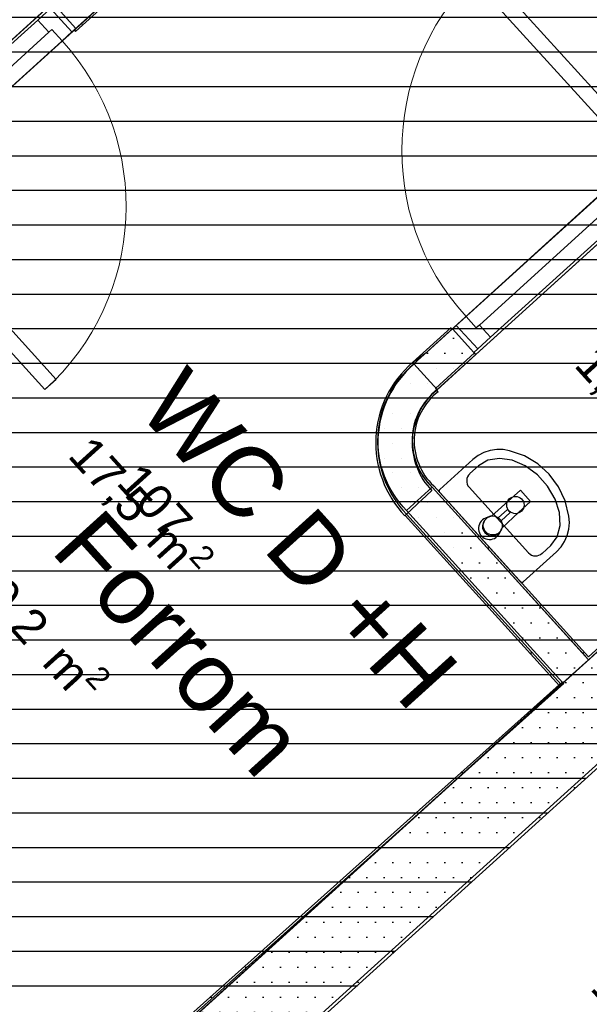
# Model space of a CAD drawing. Header units: millimetres. Extents: x 15275 to 121491, y 18097 to 137945.
# Tile 41 of 57: x 84721 to 86368, y 95545 to 98392. Entities that reach past the tile are written whole.
import ezdxf
from ezdxf.enums import TextEntityAlignment as Align

# ---------------------------------------------------------------- set-up
doc = ezdxf.new("R2010")
doc.units = ezdxf.units.MM
doc.header["$LTSCALE"] = 0.5
doc.header["$MEASUREMENT"] = 0
doc.linetypes.add('PLINE', pattern=[0])
for name, color, linetype in [('232- Ikke-bærende yttervegger', 7, 'Continuous'), ('232- Ikke-bærende yttervegger (Skravur)', 7, 'Continuous'), ('242- Ikke-bærende innervegger IARK', 7, 'Continuous'), ('242- Ikke-bærende innervegger IARK (Skravur)', 7, 'Continuous'), ('244- Vinduer_ dører_ foldevegger', 7, 'Continuous'), ('315- Utstyr for sanitærinstallasjoner(Nye konstruksjoner)', 7, 'Continuous'), ('862- M___Nettoareal', 7, 'Continuous'), ('862- M___Nettoareal(Polylinje)', 7, 'Continuous'), ('862- M___Nettoareal(Tekst)', 7, 'Continuous'), ('862- M___P- og S-ROM', 7, 'Continuous'), ('862- M___P- og S-ROM(Polylinje)', 7, 'Continuous'), ('862- M___P- og S-ROM(Tekst)', 7, 'Continuous')]:
    doc.layers.add(name, color=color, linetype=linetype)
doc.layers.add('234- Vinduer_ dører_ porter', color=7, linetype='Continuous', lineweight=0)
doc.styles.add('GENERATED_STYLE_1', font='arial.ttf')
pattern_1 = [(0, (0, 0), (0, 86.60254), [0, -50]), (0, (25, 43.3), (0, 86.60254), [0, -50])]

# ---------------------------------------------------------------- blocks, each defined once
blk = doc.blocks.new('IKT_106_5', base_point=(86351.3, 95311.2))
at = {"layer": '862- M___Nettoareal(Polylinje)', "linetype": 'PLINE', "flags": 128}
blk.add_lwpolyline([(85351.1, 95297.5), (86257.6, 94297.1), (87595.5, 95509.4), (86599.9, 96429)], close=True, dxfattribs=at)
at = {"layer": '862- M___Nettoareal(Tekst)', "insert": (86073.6, 95347.5), "char_height": 100, "attachment_point": 1, "rotation": 312.1619, "style": 'GENERATED_STYLE_1'}
blk.add_mtext('\\A1;{\\pql;\\pt0,12050;\\fArial|b0|i0|c0|p0;\\W1.000000;2,4\\fArial|b0|i0|c0|p0;\\W1.000000;\\A1{\\H.66x;\\S^  ;}\\fArial|b0|i0|c0|p0;\\W1.000000; m\\fArial|b0|i0|c0|p0;\\W1.000000;\\A1{\\H.66x;\\S2^  ;}}', dxfattribs=at)
at = {"layer": '862- M___Nettoareal(Tekst)', "style": 'GENERATED_STYLE_1'}
for tag, height, p in [('ROOM_NUMBER', 100, (86441.1, 95657.4)), ('ROOM_NAME', 200, (86324.6, 95529.1)), ('DUMMY_861', 100, (86594.7, 95510.7)), ('DUMMY_863', 100, (86091.6, 95363.8)), ('DUMMY_862', 200, (86611, 95258.5))]:
    blk.add_attdef(tag, text='', height=height, rotation=312.1619, dxfattribs=at).set_placement(p, align=Align.TOP_LEFT)
blk = doc.blocks.new('WC D +H__11', base_point=(85420.5, 96853.6))
at = {"layer": '862- M___P- og S-ROM(Polylinje)', "linetype": 'PLINE', "flags": 128}
blk.add_lwpolyline([(83251.6, 98872), (84594.6, 97389.9, -0.35547), (84617.2, 96946.1), (83086, 95557.7), (84082.4, 94473.4), (88819.9, 98766.2), (85664, 101073.7)], format="xyb", close=True, dxfattribs=at)
at = {"layer": '862- M___P- og S-ROM(Tekst)', "insert": (84953, 97216.6), "char_height": 100, "attachment_point": 1, "rotation": 312.1619, "style": 'GENERATED_STYLE_1'}
blk.add_mtext('\\A1;{\\pql;\\pt0,12050;\\fArial|b0|i0|c0|p0;\\W1.000000;17,5\\fArial|b0|i0|c0|p0;\\W1.000000;\\A1{\\H.66x;\\S^  ;}\\fArial|b0|i0|c0|p0;\\W1.000000; m\\fArial|b0|i0|c0|p0;\\W1.000000;\\A1{\\H.66x;\\S2^  ;}}', dxfattribs=at)
at = {"layer": '862- M___P- og S-ROM(Tekst)', "style": 'GENERATED_STYLE_1'}
for tag, height, p in [('ROOM_NAME', 200, (85204, 97398.1)), ('DUMMY_862', 100, (84971, 97232.9)), ('DUMMY_861', 200, (85986.4, 96579.7))]:
    blk.add_attdef(tag, text='', height=height, rotation=312.1619, dxfattribs=at).set_placement(p, align=Align.TOP_LEFT)
blk = doc.blocks.new('Forrom_107_14', base_point=(85135.4, 96602.9))
at = {"layer": '862- M___Nettoareal(Polylinje)', "linetype": 'PLINE', "flags": 128}
blk.add_lwpolyline([(84077.9, 94469.3), (86291.2, 96474.6), (85839.7, 96972.9, -0.438994), (85860.6, 97396.7), (88021.9, 99363.1), (86883, 100178.7), (84238.8, 97782.6), (84594.6, 97389.9, -0.426738), (84574.3, 96891.1), (83092.6, 95556.6)], format="xyb", close=True, dxfattribs=at)
at = {"layer": '862- M___Nettoareal(Tekst)', "insert": (84704.4, 96808.7), "char_height": 100, "attachment_point": 1, "rotation": 312.1619, "style": 'GENERATED_STYLE_1'}
blk.add_mtext('\\A1;{\\pql;\\pt0,12050;\\fArial|b0|i0|c0|p0;\\W1.000000;9,2\\fArial|b0|i0|c0|p0;\\W1.000000;\\A1{\\H.66x;\\S^  ;}\\fArial|b0|i0|c0|p0;\\W1.000000; m\\fArial|b0|i0|c0|p0;\\W1.000000;\\A1{\\H.66x;\\S2^  ;}}', dxfattribs=at)
at = {"layer": '862- M___Nettoareal(Tekst)', "style": 'GENERATED_STYLE_1'}
for tag, height, p in [('ROOM_NUMBER', 100, (85071.8, 97118.5)), ('ROOM_NAME', 200, (84955.3, 96990.2)), ('DUMMY_861', 100, (85225.4, 96971.8)), ('DUMMY_863', 100, (84722.4, 96825)), ('DUMMY_862', 200, (85548.5, 96380.8))]:
    blk.add_attdef(tag, text='', height=height, rotation=312.1619, dxfattribs=at).set_placement(p, align=Align.TOP_LEFT)
blk = doc.blocks.new('WC_107C_18', base_point=(84088, 98688.4))
at = {"layer": '862- M___Nettoareal(Polylinje)', "linetype": 'PLINE', "flags": 128}
blk.add_lwpolyline([(84171.6, 97856.7), (84998.1, 98605.6), (84077.2, 99619.9), (83251.7, 98871.9)], close=True, dxfattribs=at)
at = {"layer": '862- M___Nettoareal(Tekst)', "insert": (83800.1, 98736), "char_height": 100, "attachment_point": 1, "rotation": 312.1619, "style": 'GENERATED_STYLE_1'}
blk.add_mtext('\\A1;{\\pql;\\pt0,12050;\\fArial|b0|i0|c0|p0;\\W1.000000;1,5\\fArial|b0|i0|c0|p0;\\W1.000000;\\A1{\\H.66x;\\S^  ;}\\fArial|b0|i0|c0|p0;\\W1.000000; m\\fArial|b0|i0|c0|p0;\\W1.000000;\\A1{\\H.66x;\\S2^  ;}}', dxfattribs=at)
at = {"layer": '862- M___Nettoareal(Tekst)', "style": 'GENERATED_STYLE_1'}
for tag, height, p in [('ROOM_NUMBER', 100, (84167.6, 99045.8)), ('ROOM_NAME', 200, (84051.1, 98917.5)), ('DUMMY_861', 100, (84387.7, 98825.7)), ('DUMMY_863', 100, (83818.1, 98752.3)), ('DUMMY_862', 200, (84357.8, 98624.5))]:
    blk.add_attdef(tag, text='', height=height, rotation=312.1619, dxfattribs=at).set_placement(p, align=Align.TOP_LEFT)
blk = doc.blocks.new('WC_107E_20', base_point=(86704.2, 97431.1))
at = {"layer": '862- M___Nettoareal(Polylinje)', "linetype": 'PLINE', "flags": 128}
blk.add_lwpolyline([(86365.4, 96541.7), (86414.5, 96586.2), (87458.4, 97532.2), (86872.6, 98178.6), (85927.9, 97322.6, 0.457139), (85914.2, 97039.6)], format="xyb", close=True, dxfattribs=at)
at = {"layer": '862- M___Nettoareal(Tekst)', "insert": (86416.3, 97478.7), "char_height": 100, "attachment_point": 1, "rotation": 312.1619, "style": 'GENERATED_STYLE_1'}
blk.add_mtext('\\A1;{\\pql;\\pt0,12050;\\fArial|b0|i0|c0|p0;\\W1.000000;1,3\\fArial|b0|i0|c0|p0;\\W1.000000;\\A1{\\H.66x;\\S^  ;}\\fArial|b0|i0|c0|p0;\\W1.000000; m\\fArial|b0|i0|c0|p0;\\W1.000000;\\A1{\\H.66x;\\S2^  ;}}', dxfattribs=at)
at = {"layer": '862- M___Nettoareal(Tekst)', "style": 'GENERATED_STYLE_1'}
for tag, height, p in [('ROOM_NUMBER', 100, (86783.8, 97788.6)), ('ROOM_NAME', 200, (86667.3, 97660.3)), ('DUMMY_861', 100, (86998.8, 97574)), ('DUMMY_863', 100, (86434.3, 97495)), ('DUMMY_862', 200, (86974, 97367.3))]:
    blk.add_attdef(tag, text='', height=height, rotation=312.1619, dxfattribs=at).set_placement(p, align=Align.TOP_LEFT)
blk = doc.blocks.new('Dør[6]')
at = {"layer": '234- Vinduer_ dører_ porter', "linetype": 'PLINE'}
blk.add_arc((86540.1, 98013.9), 714, 132.2501, 222.2501, dxfattribs=at)
at = {"layer": '244- Vinduer_ dører_ foldevegger', "linetype": 'PLINE'}
for p, q in [((86027.5, 98512.8), (86060, 98542.4)), ((86060, 98542.4), (86540.1, 98013.9)), ((86507.5, 97984.3), (86027.5, 98512.8)), ((85972.3, 97498.2), (86579.3, 98049.5)), ((86568.2, 98039.5), (86579.3, 98049.5)), ((86579.3, 98049.5), (86641.2, 97981.4)), ((86579.3, 98049.5), (86641.2, 97981.4)), ((86579.3, 98049.5), (86641.2, 97981.4)), ((86568.2, 98039.5), (86540.1, 98013.9)), ((86630.1, 97971.4), (86568.2, 98039.5)), ((86540.1, 98013.9), (86507.5, 97984.3)), ((86540.1, 98013.9), (86569.7, 97981.3)), ((86039.6, 97424.2), (86646.6, 97975.5)), ((86050, 97509.3), (86560.8, 97973.3)), ((86569.7, 97981.3), (86560.8, 97973.3)), ((86560.8, 97973.3), (86593.1, 97937.7)), ((86593.1, 97937.7), (86630.1, 97971.4)), ((86630.1, 97971.4), (86641.2, 97981.4)), ((86641.2, 97981.4), (86646.6, 97975.5)), ((86593.1, 97937.7), (86082.3, 97473.8)), ((85983.4, 97508.3), (85972.3, 97498.2)), ((86011.6, 97533.8), (85983.4, 97508.3)), ((85983.4, 97508.3), (86045.3, 97440.2)), ((86041.2, 97501.3), (86011.6, 97533.8)), ((86050, 97509.3), (86041.2, 97501.3)), ((86082.3, 97473.8), (86050, 97509.3)), ((85972.3, 97498.2), (86034.2, 97430.1)), ((85972.3, 97498.2), (86034.2, 97430.1)), ((85972.3, 97498.2), (86034.2, 97430.1)), ((86045.3, 97440.2), (86082.3, 97473.8)), ((86045.3, 97440.2), (86034.2, 97430.1)), ((86034.2, 97430.1), (86039.6, 97424.2))]:
    blk.add_line(p, q, dxfattribs=at)
blk = doc.blocks.new('Dør[7]')
at = {"layer": '234- Vinduer_ dører_ porter', "linetype": 'PLINE'}
blk.add_arc((84315.1, 97851.8), 714, 312.1807, 42.1807, dxfattribs=at)
at = {"layer": '244- Vinduer_ dører_ foldevegger', "linetype": 'PLINE'}
for p, q in [((84816.3, 98440.9), (84208.7, 97890.3)), ((84810.6, 98424.9), (84773.5, 98391.3)), ((84810.6, 98424.9), (84821.7, 98435)), ((84872.3, 98356.7), (84810.6, 98424.9)), ((84821.7, 98435), (84816.3, 98440.9)), ((84883.5, 98366.8), (84821.7, 98435)), ((84883.5, 98366.8), (84821.7, 98435)), ((84883.5, 98366.8), (84821.7, 98435)), ((84262.2, 97928), (84773.5, 98391.3)), ((84773.5, 98391.3), (84805.8, 98355.7)), ((84883.5, 98366.8), (84275.8, 97816.2)), ((84805.8, 98355.7), (84814.6, 98363.8)), ((84814.6, 98363.8), (84844.2, 98331.2)), ((84872.3, 98356.7), (84883.5, 98366.8)), ((84805.8, 98355.7), (84294.4, 97892.4)), ((84844.2, 98331.2), (84872.3, 98356.7)), ((84262.2, 97928), (84225.2, 97894.4)), ((84294.4, 97892.4), (84262.2, 97928)), ((84214, 97884.3), (84208.7, 97890.3)), ((84225.2, 97894.4), (84214, 97884.3)), ((84275.8, 97816.2), (84214, 97884.3)), ((84275.8, 97816.2), (84214, 97884.3)), ((84275.8, 97816.2), (84214, 97884.3)), ((84225.2, 97894.4), (84286.9, 97826.2)), ((84285.5, 97884.4), (84294.4, 97892.4)), ((84315.1, 97851.8), (84285.5, 97884.4)), ((84315.1, 97851.8), (84347.7, 97881.3)), ((84347.7, 97881.3), (84827.1, 97352.2)), ((84286.9, 97826.2), (84315.1, 97851.8)), ((84794.5, 97322.7), (84315.1, 97851.8)), ((84286.9, 97826.2), (84275.8, 97816.2)), ((84827.1, 97352.2), (84794.5, 97322.7))]:
    blk.add_line(p, q, dxfattribs=at)
blk = doc.blocks.new('Servant[26]', base_point=(86052.1, 96896.4))
at = {"layer": '315- Utstyr for sanitærinstallasjoner(Nye konstruksjoner)', "linetype": 'PLINE'}
for p, q in [((86074.9, 97118.3), (86047.7, 97102.3)), ((86108.2, 97123.8), (86074.9, 97118.3)), ((86145.2, 97118.2), (86108.2, 97123.8)), ((86182.7, 97101.9), (86145.2, 97118.2)), ((86047.7, 97102.3), (86022.7, 97079.6)), ((86217.7, 97076.4), (86182.7, 97101.9)), ((86247.4, 97043.6), (86217.7, 97076.4)), ((86192.3, 96850.5), (86020.2, 97040.5)), ((86269.4, 97006.2), (86247.4, 97043.6)), ((86281.9, 96967.3), (86269.4, 97006.2)), ((86131.3, 96976.3), (86104.8, 96952.3)), ((86139.3, 96967.4), (86112.9, 96943.4)), ((86139.3, 96967.4), (86131.3, 96976.3)), ((86283.9, 96930), (86281.9, 96967.3)), ((86275.2, 96897.3), (86283.9, 96930)), ((86256.5, 96871.9), (86275.2, 96897.3)), ((86231.5, 96849.2), (86256.5, 96871.9))]:
    blk.add_line(p, q, dxfattribs=at)
at = {"layer": '315- Utstyr for sanitærinstallasjoner(Nye konstruksjoner)', "linetype": 'PLINE', "flags": 128}
blk.add_lwpolyline([(86031.2, 97120.4), (85935.4, 97033.6), (85934.7, 97032.9), (85934.2, 97032), (85933.8, 97031.1), (85933.5, 97030.2), (85933.5, 97029.2), (85933.6, 97028.3), (85933.9, 97027.4), (85934.3, 97026.5), (85934.9, 97025.8), (86052.1, 96896.4), (86169.3, 96767.1), (86170, 96766.4), (86170.8, 96765.9), (86171.7, 96765.5), (86172.6, 96765.3), (86173.6, 96765.3), (86174.5, 96765.5), (86175.5, 96765.7), (86176.3, 96766.2), (86177.1, 96766.8), (86273, 96853.7), (86286, 96867.7), (86296.5, 96883.6), (86304.2, 96901), (86308.8, 96919.4), (86310.2, 96938.2), (86308.3, 96956.8), (86297.8, 97000.8), (86278.8, 97041.6), (86252.1, 97077.7), (86218.8, 97107.8), (86180.1, 97130.7), (86137.4, 97145.5), (86119, 97149.2), (86100.2, 97149.6), (86081.4, 97146.9), (86063.3, 97141), (86046.4, 97132.1)], close=True, dxfattribs=at)
blk.add_lwpolyline([(86113.5, 96917.3, 0.059158), (86115.7, 96923.4), (86163, 96967.3), (86198.2, 96999.2), (86168.7, 97031.8), (86133.5, 96999.9), (86085.2, 96957.1, 0.059158), (86078.9, 96955.4), (86067.9, 96951.1, 1.450463), (86108.1, 96906.8)], format="xyb", close=True, dxfattribs=at)
at = {"layer": '315- Utstyr for sanitærinstallasjoner(Nye konstruksjoner)', "linetype": 'PLINE'}
for centre, radius in [((86154.2, 96988.9), 25), ((86088.9, 96929.8), 27.5)]:
    blk.add_circle(centre, radius, dxfattribs=at)
blk.add_arc((86086.5, 96927.6), 27.5, 128.5094, 315.852, dxfattribs=at)
for centre, start_param, end_param in [((86041, 97059.4), 1.570796, 3.141593), ((86213.2, 96869.4), 3.141593, 4.712389)]:
    blk.add_ellipse(centre, major_axis=(20.8, 18.9), ratio=0.969697, start_param=start_param, end_param=end_param, dxfattribs=at)

msp = doc.modelspace()

# ---------------------------------------------------------------- hatches: boundary and pattern name
at = {"linetype": 'Continuous'}
h = msp.add_hatch(dxfattribs=at)
h.set_pattern_fill('Linjer_100_mm', color=256, style=0, pattern_type=2)
h.set_pattern_definition([(0, (82690.75, 100198.98), (0, 100), [])])
h.paths.add_polyline_path([(76541.9, 104456.1), (78855.1, 100947.8), (78366.4, 100505.3), (79435, 99327), (80642.8, 100421.5), (82388.6, 98494.8), (81181.5, 97401), (84115.5, 94165.7), (86598.9, 96415.9), (86414.5, 96586.2), (88839.6, 98786.4), (85664.5, 101059.1), (83261.9, 102803.8), (78502.1, 106232.2)])
at = {"layer": '232- Ikke-bærende yttervegger (Skravur)', "linetype": 'Continuous'}
h = msp.add_hatch(dxfattribs=at)
h.set_pattern_fill('Eksisterende_konstruksjon', color=256, style=0, pattern_type=2)
h.set_pattern_definition(pattern_1)
h.paths.add_polyline_path([(86414.5, 96586.2), (85107.5, 95401.9), (85275.3, 95216.7), (86598.9, 96415.9)])
at = {"layer": '242- Ikke-bærende innervegger IARK (Skravur)', "linetype": 'Continuous'}
h = msp.add_hatch(dxfattribs=at)
h.set_pattern_fill('Eksisterende_konstruksjon', color=256, style=0, pattern_type=2)
h.set_pattern_definition(pattern_1)
h.paths.add_polyline_path([(85328.1, 98769.6), (84879, 98362.7), (84883.1, 98358.3), (85332.1, 98765.2)])
h = msp.add_hatch(dxfattribs=at)
h.set_pattern_fill('Eksisterende_konstruksjon', color=256, style=0, pattern_type=2)
h.set_pattern_definition(pattern_1)
h.paths.add_polyline_path([(85071.2, 98671.9), (84816.3, 98440.9), (84883.5, 98366.8), (85138.4, 98597.8)])
h = msp.add_hatch(dxfattribs=at)
h.set_pattern_fill('Eksisterende_konstruksjon', color=256, style=0, pattern_type=2)
h.set_pattern_definition(pattern_1)
h.paths.add_polyline_path([(86365.3, 96541.7), (87459.1, 97532.9), (87455.1, 97537.3), (86361.3, 96546.2)])
h = msp.add_hatch(dxfattribs=at)
h.set_pattern_fill('Eksisterende_konstruksjon', color=256, style=0, pattern_type=2)
h.set_pattern_definition(pattern_1)
h.paths.add_polyline_path([(85899.3, 97431.5), (85972.3, 97498.2), (85968.3, 97502.6), (85856.9, 97400.9)])
h = msp.add_hatch(dxfattribs=at)
h.set_pattern_fill('Eksisterende_konstruksjon', color=256, style=0, pattern_type=2)
h.set_pattern_definition(pattern_1)
h.paths.add_polyline_path([(85860.6, 97396.7), (85927.8, 97322.6), (86039.6, 97424.2), (85972.3, 97498.2)])
h = msp.add_hatch(dxfattribs=at)
h.set_pattern_fill('Eksisterende_konstruksjon', color=256, style=0, pattern_type=2)
h.set_pattern_definition(pattern_1)
h.paths.add_polyline_path([(85926.8, 97321.2), (86039.6, 97424.2), (86035.5, 97428.6), (85922.9, 97325.8)])
h = msp.add_hatch(dxfattribs=at)
h.set_pattern_fill('Eksisterende_konstruksjon', color=256, style=0, pattern_type=2)
h.set_pattern_definition(pattern_1)
h.paths.add_polyline_path([(85856.9, 97400.9, 0.428893), (85834.7, 96958.1), (85839, 96962.2, -0.428876), (85860.8, 97396.4)])
h = msp.add_hatch(dxfattribs=at)
h.set_pattern_fill('Eksisterende_konstruksjon', color=256, style=0, pattern_type=2)
h.set_pattern_definition(pattern_1)
h.paths.add_polyline_path([(85860.8, 97396.4, 0.432751), (85839.5, 96962.6), (85912.5, 97030.9, -0.435533), (85925.8, 97320.4)])
h = msp.add_hatch(dxfattribs=at)
h.set_pattern_fill('Eksisterende_konstruksjon', color=256, style=0, pattern_type=2)
h.set_pattern_definition(pattern_1)
h.paths.add_polyline_path([(85926.8, 97321.2, 0.460543), (85913.8, 97040.1), (85918.1, 97044.3, -0.461349), (85930.7, 97316.6)])
h = msp.add_hatch(dxfattribs=at)
h.set_pattern_fill('Eksisterende_konstruksjon', color=256, style=0, pattern_type=2)
h.set_pattern_definition(pattern_1)
h.paths.add_polyline_path([(86361.3, 96546.2), (85913.8, 97040.1), (85839.7, 96972.9), (86287.2, 96479)])
h = msp.add_hatch(dxfattribs=at)
h.set_pattern_fill('Eksisterende_konstruksjon', color=256, style=0, pattern_type=2)
h.set_pattern_definition(pattern_1)
h.paths.add_polyline_path([(86361.3, 96546.2), (86365.8, 96550.2), (85918.1, 97044.3), (85913.8, 97040.1)])
h = msp.add_hatch(dxfattribs=at)
h.set_pattern_fill('Eksisterende_konstruksjon', color=256, style=0, pattern_type=2)
h.set_pattern_definition(pattern_1)
h.paths.add_polyline_path([(86286, 96469.8), (85839.5, 96962.6), (85835.1, 96958.5), (86281.5, 96465.8)])
h = msp.add_hatch(dxfattribs=at)
h.set_pattern_fill('Eksisterende_konstruksjon', color=256, style=0, pattern_type=2)
h.set_pattern_definition(pattern_1)
h.paths.add_polyline_path([(86287.2, 96479), (86291.2, 96474.6), (86361.3, 96546.2)])
h = msp.add_hatch(dxfattribs=at)
h.set_pattern_fill('Eksisterende_konstruksjon', color=256, style=0, pattern_type=2)
h.set_pattern_definition(pattern_1)
h.paths.add_polyline_path([(86361.3, 96546.2), (86291.2, 96474.6), (86365.3, 96541.7)])
h = msp.add_hatch(dxfattribs=at)
h.set_pattern_fill('Eksisterende_konstruksjon', color=256, style=0, pattern_type=2)
h.set_pattern_definition(pattern_1)
h.paths.add_polyline_path([(84880.1, 95206.6), (86294.5, 96472.8), (86290.5, 96477.3), (84876.1, 95211.1)])

# ---------------------------------------------------------------- linework, layer by layer
at = {"layer": '232- Ikke-bærende yttervegger', "linetype": 'PLINE', "flags": 128}
for points in [[(86365.4, 96541.7), (86286, 96469.8)], [(86281.5, 96465.8), (85107.5, 95401.9)], [(85275.3, 95216.7), (86598.9, 96415.9)]]:
    msp.add_lwpolyline(points, dxfattribs=at)
at = {"layer": '242- Ikke-bærende innervegger IARK', "linetype": 'PLINE'}
for p, q in [((84883.5, 98366.8), (84821.7, 98435)), ((85972.3, 97498.2), (86034.2, 97430.1)), ((86034.2, 97430.1), (86039.6, 97424.2))]:
    msp.add_line(p, q, dxfattribs=at)
at = {"layer": '242- Ikke-bærende innervegger IARK', "linetype": 'PLINE', "flags": 128}
for points in [[(84883.1, 98358.3), (85332.1, 98765.2)], [(85138.4, 98597.7), (84879, 98362.7)], [(84883.5, 98366.8), (85138.4, 98597.8)], [(84879, 98362.7), (84883.1, 98358.3)], [(87455.1, 97537.3), (86365.8, 96550.2)], [(85968.3, 97502.6), (85856.9, 97400.9)], [(85972.3, 97498.2), (85860.6, 97396.7)], [(85899.3, 97431.5), (85972.3, 97498.2)], [(85856.9, 97400.9), (85899.3, 97431.5)], [(86035.5, 97428.6), (85922.9, 97325.8)], [(85926.8, 97321.2), (86039.6, 97424.2)], [(85927.8, 97322.6), (86039.6, 97424.2)], [(86039.6, 97424.2), (86035.5, 97428.6)], [(85860.6, 97396.7), (85927.8, 97322.6)], [(85922.9, 97325.8), (85926.8, 97321.2)], [(85930.7, 97316.6), (85926.8, 97321.2)], [(85839.5, 96962.6), (85912.5, 97030.9)], [(85839.7, 96972.9), (85913.8, 97040.1)], [(86361.3, 96546.2), (85913.8, 97040.1)], [(85913.8, 97040.1), (86361.3, 96546.2)], [(86365.8, 96550.2), (85918.1, 97044.3)], [(85839.7, 96972.9), (86291.2, 96474.6)], [(85834.7, 96958.1), (85839, 96962.2)], [(85839.5, 96962.6), (85835.1, 96958.5)], [(85835.1, 96958.5), (86281.5, 96465.8)], [(86286, 96469.8), (85839.5, 96962.6)], [(86291.2, 96474.6), (86365.3, 96541.7)], [(86290.5, 96477.3), (84876.1, 95211.1)], [(84880.1, 95206.6), (86294.5, 96472.8)], [(86294.5, 96472.8), (86290.5, 96477.3)]]:
    msp.add_lwpolyline(points, dxfattribs=at)
at = {"layer": '242- Ikke-bærende innervegger IARK', "linetype": 'PLINE'}
for centre, radius, start, end in [((86056.5, 97168.9), 306, 130.7169, 223.5535), ((86053.8, 97169.5), 297.9, 130.3795, 223.9819), ((86056.5, 97168.9), 300, 130.7001, 223.5535), ((86040.6, 97175.1), 185.2, 127.8925, 226.8049), ((86053.8, 97169.5), 197.9, 130.2985, 224.4373), ((86040.6, 97175.1), 179.2, 127.817, 226.8817)]:
    msp.add_arc(centre, radius, start, end, dxfattribs=at)

# ---------------------------------------------------------------- block references
at = {"layer": '244- Vinduer_ dører_ foldevegger', "linetype": 'PLINE'}
for name in ['Dør[6]', 'Dør[7]']:
    msp.add_blockref(name, (0, 0), dxfattribs=at)
at = {"layer": '315- Utstyr for sanitærinstallasjoner(Nye konstruksjoner)', "linetype": 'PLINE'}
msp.add_blockref('Servant[26]', (86052.1, 96896.4), dxfattribs=at)
at = {"layer": '862- M___Nettoareal', "linetype": 'Continuous'}
ref = msp.add_blockref('Forrom_107_14', (85135.4, 96602.9), dxfattribs=at)
ref.add_attrib('ROOM_NAME', 'Forrom', dxfattribs={"layer": '862- M___Nettoareal(Tekst)', "color": 7, "height": 200, "rotation": 312.1619, "style": 'GENERATED_STYLE_1'}).set_placement((84955.3, 96990.2), align=Align.TOP_LEFT)
ref.add_attrib('ROOM_NUMBER', '107', dxfattribs={"layer": '862- M___Nettoareal(Tekst)', "color": 7, "height": 100, "rotation": 312.1619, "style": 'GENERATED_STYLE_1'}).set_placement((85071.8, 97118.5), align=Align.TOP_LEFT)
ref = msp.add_blockref('WC_107C_18', (84088, 98688.4), dxfattribs=at)
ref.add_attrib('ROOM_NAME', 'WC', dxfattribs={"layer": '862- M___Nettoareal(Tekst)', "color": 7, "height": 200, "rotation": 312.1619, "style": 'GENERATED_STYLE_1'}).set_placement((84051.1, 98917.5), align=Align.TOP_LEFT)
ref.add_attrib('ROOM_NUMBER', '107C', dxfattribs={"layer": '862- M___Nettoareal(Tekst)', "color": 7, "height": 100, "rotation": 312.1619, "style": 'GENERATED_STYLE_1'}).set_placement((84167.6, 99045.8), align=Align.TOP_LEFT)
ref = msp.add_blockref('WC_107E_20', (86704.2, 97431.1), dxfattribs=at)
ref.add_attrib('ROOM_NAME', 'WC', dxfattribs={"layer": '862- M___Nettoareal(Tekst)', "color": 7, "height": 200, "rotation": 312.1619, "style": 'GENERATED_STYLE_1'}).set_placement((86667.3, 97660.3), align=Align.TOP_LEFT)
ref.add_attrib('ROOM_NUMBER', '107E', dxfattribs={"layer": '862- M___Nettoareal(Tekst)', "color": 7, "height": 100, "rotation": 312.1619, "style": 'GENERATED_STYLE_1'}).set_placement((86783.8, 97788.6), align=Align.TOP_LEFT)
ref = msp.add_blockref('IKT_106_5', (86351.3, 95311.2), dxfattribs=at)
ref.add_attrib('ROOM_NAME', 'IKT', dxfattribs={"layer": '862- M___Nettoareal(Tekst)', "color": 7, "height": 200, "rotation": 312.1619, "style": 'GENERATED_STYLE_1'}).set_placement((86324.6, 95529.1), align=Align.TOP_LEFT)
ref.add_attrib('ROOM_NUMBER', '106', dxfattribs={"layer": '862- M___Nettoareal(Tekst)', "color": 7, "height": 100, "rotation": 312.1619, "style": 'GENERATED_STYLE_1'}).set_placement((86441.1, 95657.4), align=Align.TOP_LEFT)
at = {"layer": '862- M___P- og S-ROM', "linetype": 'Continuous'}
ref = msp.add_blockref('WC D +H__11', (85420.5, 96853.6), dxfattribs=at)
ref.add_attrib('ROOM_NAME', 'WC D +H', dxfattribs={"layer": '862- M___P- og S-ROM(Tekst)', "color": 7, "height": 200, "rotation": 312.1619, "style": 'GENERATED_STYLE_1'}).set_placement((85204, 97398.1), align=Align.TOP_LEFT)

doc.saveas('drawing.dxf')
